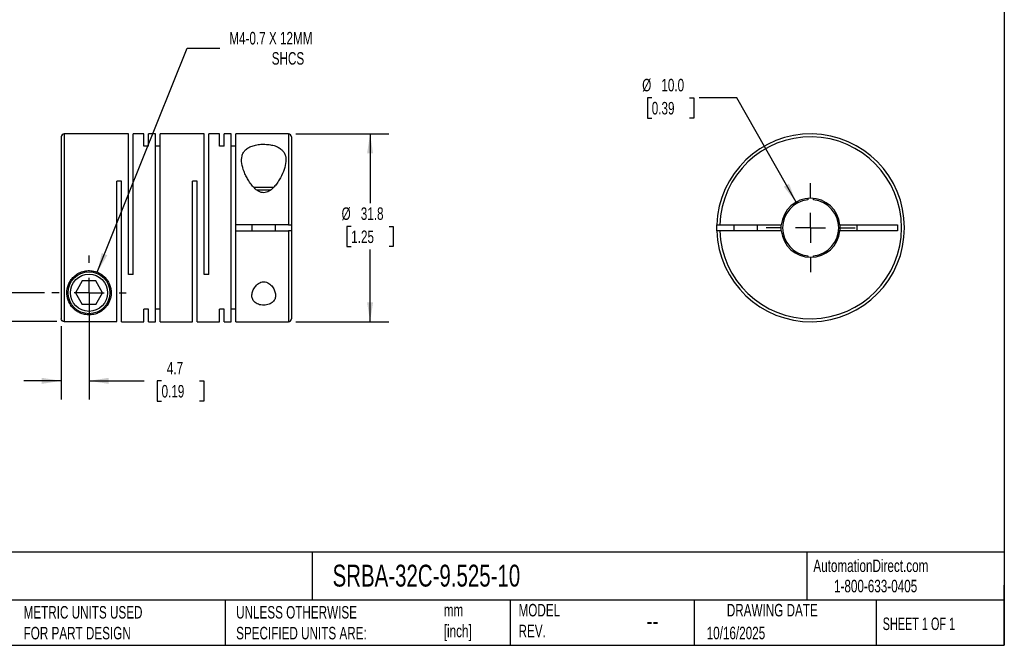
# Model space of a CAD drawing. Header units: millimetres. Extents: x 6 to 273, y 6 to 210.
# Tile 2 of 3: x 106 to 273, y 6 to 112. Entities that reach past the tile are written whole.
import ezdxf

# ---------------------------------------------------------------- set-up
doc = ezdxf.new("R2010")
doc.units = ezdxf.units.MM
doc.linetypes.add('SLD-Center', pattern=[19.05, 15.24, -1.27, 1.27, -1.27])
doc.linetypes.add('SLD-Solid', pattern=[0])
doc.layers.add('CENTER', color=40, linetype='SLD-Center')
doc.layers.add('DIMENSIONS', color=140, linetype='SLD-Solid', lineweight=25)
doc.layers.add('TEXT', color=140, linetype='SLD-Solid', lineweight=25)
doc.styles.add('SLDTEXTSTYLE0', font='TXT', dxfattribs={"width": 0.7})
doc.styles.add('SLDTEXTSTYLE1', font='TXT', dxfattribs={"width": 0.65})
doc.dimstyles.new('SLDDIMSTYLE0', dxfattribs={"dimtxt": 2.158008, "dimasz": 3.302, "dimexe": 0, "dimexo": 0.0625, "dimgap": 0.539502, "dimtad": 0, "dimtih": 1, "dimtoh": 1, "dimdec": 1, "dimrnd": 1e-09, "dimzin": 12, "dimdsep": 46, "dimtxsty": 'SLDTEXTSTYLE0', "dimsah": 1, "dimcen": 0.09, "dimadec": 0, "dimazin": 3, "dimtfac": 1, "dimtdec": 1, "dimtmove": 0, "dimatfit": 0, "dimfxl": 0, "dimfrac": 2, "dimtolj": 1, "dimtzin": 12, "dimarcsym": 0})
doc.dimstyles.new('SLDDIMSTYLE1', dxfattribs={"dimtxt": 2.158008, "dimasz": 3.302, "dimexe": 0, "dimexo": 0.0625, "dimgap": 0.539502, "dimtad": 0, "dimtih": 1, "dimtoh": 1, "dimdec": 1, "dimrnd": 1e-09, "dimzin": 12, "dimdsep": 46, "dimtxsty": 'SLDTEXTSTYLE0', "dimsah": 1, "dimcen": 0.09, "dimadec": 0, "dimazin": 3, "dimtfac": 1, "dimtdec": 1, "dimtofl": 0, "dimtmove": 0, "dimatfit": 3, "dimfxl": 0, "dimfrac": 2, "dimtolj": 1, "dimtzin": 12, "dimarcsym": 0})
doc.dimstyles.new('SLDDIMSTYLE2', dxfattribs={"dimtxt": 2.158008, "dimasz": 3.302, "dimexe": 0, "dimexo": 0.0625, "dimgap": 0.539502, "dimtad": 0, "dimtih": 1, "dimtoh": 1, "dimdec": 1, "dimrnd": 1e-09, "dimzin": 12, "dimdsep": 46, "dimtxsty": 'SLDTEXTSTYLE0', "dimsah": 1, "dimcen": 0, "dimadec": 0, "dimazin": 3, "dimtfac": 1, "dimtdec": 1, "dimtofl": 0, "dimtmove": 0, "dimatfit": 3, "dimfxl": 0, "dimfrac": 2, "dimtolj": 1, "dimtzin": 12, "dimarcsym": 0})
doc.dimstyles.new('SLDDIMSTYLE3', dxfattribs={"dimtxt": 2.158008, "dimasz": 3.302, "dimexe": 0, "dimexo": 0.0625, "dimgap": 0.539502, "dimtad": 0, "dimtih": 1, "dimtoh": 1, "dimdec": 1, "dimrnd": 1e-09, "dimzin": 4, "dimdsep": 46, "dimtxsty": 'SLDTEXTSTYLE0', "dimsah": 1, "dimcen": 0, "dimadec": 0, "dimazin": 1, "dimtfac": 1, "dimtdec": 1, "dimtofl": 0, "dimtmove": 0, "dimatfit": 3, "dimfxl": 0, "dimfrac": 2, "dimtolj": 1, "dimtzin": 12, "dimarcsym": 0})

# ---------------------------------------------------------------- blocks, each defined once
blk = doc.blocks.new('_D')
at = {"layer": 'DIMENSIONS'}
for p, q in [((117.94, 64.79), (117.94, 47.97)), ((113.24, 60.4), (113.24, 47.97)), ((113.24, 51.14), (106.89, 51.14)), ((117.94, 51.14), (127.3, 51.14)), ((130.23, 51.14), (129.5, 51.14)), ((129.5, 51.14), (129.5, 47.71)), ((136.64, 51.14), (137.37, 51.14)), ((137.37, 51.14), (137.37, 47.71)), ((129.5, 47.71), (130.23, 47.71)), ((137.37, 47.71), (136.64, 47.71))]:
    blk.add_line(p, q, dxfattribs=at)
for points in [[(113.24, 51.14), (109.94, 51.65), (109.94, 50.63)], [(117.94, 51.14), (121.25, 50.63), (121.25, 51.65)]]:
    blk.add_solid(points, dxfattribs=at)
at = {"layer": 'DIMENSIONS', "char_height": 2.117, "attachment_point": 1, "style": 'SLDTEXTSTYLE0'}
for s, insert in [('4.7', (131.13, 54.35)), ('0.19', (130.23, 50.44))]:
    blk.add_mtext(s, dxfattribs=dict(at, insert=insert))
blk = doc.blocks.new('_D_1')
at = {"layer": 'DIMENSIONS'}
for p, q in [((85.24, 73.04), (84.51, 73.04)), ((84.51, 73.04), (84.51, 69.61)), ((91.65, 73.04), (92.38, 73.04)), ((92.38, 73.04), (92.38, 69.61)), ((95.54, 73.04), (101.89, 73.04)), ((101.89, 73.04), (101.89, 66.06)), ((84.51, 69.61), (85.24, 69.61)), ((92.38, 69.61), (91.65, 69.61)), ((110.38, 66.06), (98.72, 66.06)), ((112.47, 61.17), (98.72, 61.17)), ((101.89, 61.17), (101.89, 54.82))]:
    blk.add_line(p, q, dxfattribs=at)
for points in [[(101.89, 66.06), (102.4, 69.36), (101.38, 69.36)], [(101.89, 61.17), (101.38, 57.87), (102.4, 57.87)]]:
    blk.add_solid(points, dxfattribs=at)
at = {"layer": 'DIMENSIONS', "char_height": 2.117, "attachment_point": 1, "style": 'SLDTEXTSTYLE0'}
for s, insert in [('4.9', (86.14, 76.25)), ('0.19', (85.24, 72.34))]:
    blk.add_mtext(s, dxfattribs=dict(at, insert=insert))
blk = doc.blocks.new('_D_2')
at = {"layer": 'DIMENSIONS'}
for p, q in [((153.01, 92.96), (168.75, 92.96)), ((165.57, 92.96), (165.57, 81.22)), ((162.37, 77.3), (161.64, 77.3)), ((161.64, 77.3), (161.64, 73.87)), ((168.78, 77.3), (169.5, 77.3)), ((169.5, 77.3), (169.5, 73.87)), ((161.64, 73.87), (162.37, 73.87)), ((169.5, 73.87), (168.78, 73.87)), ((165.57, 61.16), (165.57, 73.39)), ((153.01, 61.16), (168.75, 61.16))]:
    blk.add_line(p, q, dxfattribs=at)
for points in [[(165.57, 92.96), (165.06, 89.66), (166.08, 89.66)], [(165.57, 61.16), (166.08, 64.46), (165.06, 64.46)]]:
    blk.add_solid(points, dxfattribs=at)
at = {"layer": 'DIMENSIONS', "char_height": 2.117, "attachment_point": 1, "style": 'SLDTEXTSTYLE0'}
for s, insert in [('%%c', (160.74, 80.52)), ('31.8', (163.99, 80.52)), ('1.25', (162.37, 76.6))]:
    blk.add_mtext(s, dxfattribs=dict(at, insert=insert))
blk = doc.blocks.new('_D_3')
at = {"layer": 'DIMENSIONS'}
for p, q in [((119.34, 69.54), (134.57, 107.51)), ((134.57, 107.51), (140.12, 107.51))]:
    blk.add_line(p, q, dxfattribs=at)
blk.add_solid([(119.34, 69.54), (121.04, 72.42), (120.1, 72.8)], dxfattribs=at)
at = {"layer": 'DIMENSIONS', "attachment_point": 1, "style": 'SLDTEXTSTYLE0'}
for s, insert, char_height in [('M4-0.7 X 12MM', (141.71, 110.24), 2.1167), ('SHCS', (148.9, 106.81), 2.117)]:
    blk.add_mtext(s, dxfattribs=dict(at, insert=insert, char_height=char_height))
blk = doc.blocks.new('SW_CENTERMARKSYMBOL_0')
at = {"layer": 'CENTER', "color": 0}
for p, q in [((0, 5.08), (0, 6.29)), ((0, 0), (0, 2.54)), ((-5.08, 0), (-6.29, 0)), ((0, 0), (-2.54, 0)), ((0, 0), (0, -2.54)), ((0, 0), (2.54, 0)), ((5.08, 0), (6.29, 0)), ((0, -5.08), (0, -6.29))]:
    blk.add_line(p, q, dxfattribs=at)
blk = doc.blocks.new('_D_4')
at = {"layer": 'DIMENSIONS'}
for p, q in [((213.3, 99.08), (212.58, 99.08)), ((212.58, 99.08), (212.58, 95.65)), ((219.72, 99.08), (220.44, 99.08)), ((220.44, 99.08), (220.44, 95.65)), ((227.7, 99.08), (221.35, 99.08)), ((237.75, 81.41), (227.7, 99.08)), ((212.58, 95.65), (213.3, 95.65)), ((220.44, 95.65), (219.72, 95.65))]:
    blk.add_line(p, q, dxfattribs=at)
blk.add_solid([(237.75, 81.41), (236.56, 84.53), (235.68, 84.03)], dxfattribs=at)
at = {"layer": 'DIMENSIONS', "char_height": 2.117, "attachment_point": 1, "style": 'SLDTEXTSTYLE0'}
for s, insert in [('%%c', (211.68, 102.29)), ('10.0', (214.93, 102.29)), ('0.39', (213.3, 98.38))]:
    blk.add_mtext(s, dxfattribs=dict(at, insert=insert))
blk = doc.blocks.new('SW_CENTERMARKSYMBOL_1')
at = {"layer": 'CENTER', "color": 0}
for p, q in [((0, 5.08), (0, 7.54)), ((0, 0), (0, 2.54)), ((-5.08, 0), (-7.54, 0)), ((0, 0), (-2.54, 0)), ((0, 0), (0, -2.54)), ((0, 0), (2.54, 0)), ((5.08, 0), (7.54, 0)), ((0, -5.08), (0, -7.54))]:
    blk.add_line(p, q, dxfattribs=at)

msp = doc.modelspace()

# ---------------------------------------------------------------- linework, layer by layer
for p, q in [((113.24, 92.46), (113.24, 61.67)), ((124.62, 92.96), (113.74, 92.96)), ((113.74, 92.96), (113.74, 61.17)), ((124.62, 69.16), (124.62, 92.96)), ((127.22, 92.96), (125.42, 92.96)), ((125.42, 69.16), (125.42, 92.96)), ((127.22, 90.86), (127.22, 92.96)), ((129.2, 92.96), (128.02, 92.96)), ((128.02, 90.86), (128.02, 92.96)), ((129.2, 61.16), (129.2, 92.96)), ((137.46, 92.96), (130, 92.96)), ((130, 61.16), (130, 92.96)), ((137.46, 69.16), (137.46, 92.96)), ((140.06, 92.96), (138.26, 92.96)), ((138.26, 69.16), (138.26, 92.96)), ((140.06, 90.86), (140.06, 92.96)), ((142.04, 92.96), (140.86, 92.96)), ((140.86, 90.86), (140.86, 92.96)), ((142.04, 61.16), (142.04, 92.96)), ((151.74, 92.96), (142.84, 92.96)), ((142.84, 77.56), (142.84, 92.96)), ((151.74, 92.96), (151.74, 77.56)), ((152.24, 92.46), (152.24, 77.56)), ((128.02, 90.86), (127.22, 90.86)), ((130, 90.86), (129.2, 90.86)), ((140.86, 90.86), (140.06, 90.86)), ((142.84, 90.86), (142.04, 90.86)), ((123.44, 84.96), (122.64, 84.96)), ((122.64, 61.17), (122.64, 84.96)), ((123.44, 61.16), (123.44, 84.96)), ((136.28, 84.96), (135.48, 84.96)), ((135.48, 61.16), (135.48, 84.96)), ((136.28, 61.16), (136.28, 84.96)), ((147.54, 83.86), (145.89, 83.86)), ((147.54, 83.46), (146.35, 83.46)), ((149.18, 83.86), (147.54, 83.86)), ((148.74, 83.46), (147.54, 83.46)), ((239.73, 82.04), (239.73, 81.8)), ((240.73, 81.8), (240.73, 82.04)), ((151.74, 77.56), (142.84, 77.56)), ((142.84, 76.56), (142.84, 77.56)), ((145.54, 77.56), (145.54, 76.56)), ((149.54, 76.56), (149.54, 77.56)), ((152.24, 77.56), (152.24, 76.56)), ((224.84, 77.56), (235.25, 77.56)), ((227.23, 77.56), (227.23, 76.56)), ((231.23, 76.56), (231.23, 77.56)), ((245.2, 77.56), (254.93, 77.56)), ((248.13, 76.56), (248.13, 77.56)), ((254.93, 77.56), (254.93, 76.56)), ((142.84, 61.16), (142.84, 76.56)), ((142.84, 76.56), (151.74, 76.56)), ((151.74, 76.56), (151.74, 61.16)), ((152.24, 76.56), (152.24, 61.66)), ((235.25, 76.56), (224.84, 76.56)), ((254.93, 76.56), (245.2, 76.56)), ((239.73, 72.33), (239.73, 72.09)), ((240.73, 72.09), (240.73, 72.33)), ((125.42, 69.16), (124.62, 69.16)), ((138.26, 69.16), (137.46, 69.16)), ((116.79, 68.06), (115.63, 66.06)), ((119.1, 68.06), (116.79, 68.06)), ((120.25, 66.06), (119.1, 68.06)), ((115.63, 66.06), (116.79, 64.06)), ((119.1, 64.06), (120.25, 66.06)), ((119.1, 64.06), (116.79, 64.06)), ((128.02, 63.26), (127.22, 63.26)), ((127.22, 61.16), (127.22, 63.26)), ((128.02, 61.16), (128.02, 63.26)), ((130, 63.26), (129.2, 63.26)), ((140.86, 63.26), (140.06, 63.26)), ((140.06, 61.16), (140.06, 63.26)), ((140.86, 61.16), (140.86, 63.26)), ((142.84, 63.26), (142.04, 63.26)), ((113.74, 61.17), (122.64, 61.17)), ((123.44, 61.16), (127.22, 61.16)), ((128.02, 61.16), (129.2, 61.16)), ((130, 61.16), (135.48, 61.16)), ((136.28, 61.16), (140.06, 61.16)), ((140.86, 61.16), (142.04, 61.16)), ((142.84, 61.16), (151.74, 61.16))]:
    msp.add_line(p, q)
at = {"flags": 128}
for points in [[(224.34, 76.56), (224.33, 77.06), (224.34, 77.56)], [(235.23, 77.06), (235.25, 77.52), (235.25, 77.56)], [(235.25, 76.56), (235.25, 76.61), (235.23, 77.06)]]:
    msp.add_lwpolyline(points, dxfattribs=at)
for radius in [3.55, 3.15]:
    msp.add_circle((117.94, 66.06), radius)
for centre, radius, start, end in [((113.74, 92.46), 0.5, 90, 180), ((151.74, 92.46), 0.5, 0, 90), ((240.23, 77.06), 15.9, 181.8021, 178.1979), ((240.23, 77.06), 15.4, 181.8606, 178.1394), ((240.23, 77.06), 5, 5.7392, 174.2608), ((240.23, 77.06), 4.76, 96.0264, 263.9736), ((240.23, 77.06), 4.76, 276.0264, 83.9736), ((240.23, 77.06), 5, 354.2608, 5.7392), ((240.23, 77.06), 5, 185.7392, 354.2608), ((151.74, 61.66), 0.5, 270, 0)]:
    msp.add_arc(centre, radius, start, end)
for points, knots in [([(147.54, 83), (147.7, 83), (147.86, 83.02), (148.16, 83.12), (148.3, 83.18), (148.7, 83.41), (148.93, 83.61), (149.35, 84.03), (149.53, 84.25), (149.87, 84.7), (150.03, 84.93), (150.45, 85.64), (150.69, 86.12), (151.06, 87.06), (151.19, 87.53), (151.32, 88.43), (151.31, 88.85), (151.16, 89.44), (151.09, 89.63), (150.88, 89.98), (150.75, 90.15), (150.43, 90.44), (150.24, 90.57), (149.81, 90.81), (149.57, 90.9), (149.17, 91.02), (149.03, 91.05), (148.74, 91.11), (148.6, 91.14), (148.15, 91.19), (147.83, 91.21), (147.37, 91.21), (147.21, 91.21), (146.9, 91.19), (146.75, 91.17), (146.3, 91.11), (146.02, 91.05), (145.49, 90.89), (145.25, 90.79), (144.83, 90.56), (144.64, 90.43), (144.32, 90.13), (144.2, 89.97), (144, 89.62), (143.92, 89.43), (143.78, 88.84), (143.77, 88.4), (143.9, 87.52), (144.03, 87.06), (144.31, 86.35), (144.42, 86.11), (144.65, 85.63), (144.78, 85.4), (145.07, 84.93), (145.22, 84.69), (145.56, 84.24), (145.75, 84.01), (146.06, 83.7), (146.17, 83.6), (146.41, 83.42), (146.53, 83.33), (146.8, 83.18), (146.94, 83.11), (147.23, 83.02), (147.39, 83), (147.54, 83)], [0, 0, 0, 0, 0.015625, 0.015625, 0.03125, 0.03125, 0.0625, 0.0625, 0.09375, 0.09375, 0.125, 0.125, 0.1875, 0.1875, 0.25, 0.25, 0.3125, 0.3125, 0.34375, 0.34375, 0.375, 0.375, 0.40625, 0.40625, 0.4375, 0.4375, 0.453125, 0.453125, 0.46875, 0.46875, 0.5, 0.5, 0.515625, 0.515625, 0.53125, 0.53125, 0.5625, 0.5625, 0.59375, 0.59375, 0.625, 0.625, 0.65625, 0.65625, 0.6875, 0.6875, 0.75, 0.75, 0.8125, 0.8125, 0.84375, 0.84375, 0.875, 0.875, 0.90625, 0.90625, 0.9375, 0.9375, 0.953125, 0.953125, 0.96875, 0.96875, 0.984375, 0.984375, 1, 1, 1, 1]), ([(151.74, 77.56), (151.88, 77.56), (152.01, 77.56), (152.19, 77.56), (152.24, 77.56), (152.24, 77.56)], [0, 0, 0, 0, 0.5, 0.5, 1, 1, 1, 1]), ([(224.34, 77.56), (224.34, 77.56), (224.39, 77.56), (224.57, 77.56), (224.7, 77.56), (224.84, 77.56)], [0, 0, 0, 0, 0.5, 0.5, 1, 1, 1, 1]), ([(152.24, 76.56), (152.24, 76.56), (152.19, 76.56), (152.01, 76.56), (151.88, 76.56), (151.74, 76.56)], [0, 0, 0, 0, 0.5, 0.5, 1, 1, 1, 1]), ([(224.84, 76.56), (224.7, 76.56), (224.58, 76.56), (224.39, 76.56), (224.34, 76.56), (224.34, 76.56)], [0, 0, 0, 0, 0.5, 0.5, 1, 1, 1, 1]), ([(114.19, 66.06), (114.19, 65.84), (114.21, 65.62), (114.29, 65.2), (114.34, 65), (114.55, 64.42), (114.74, 64.07), (115.11, 63.6), (115.24, 63.46), (115.53, 63.18), (115.69, 63.05), (116.05, 62.82), (116.24, 62.71), (116.57, 62.57), (116.68, 62.53), (116.92, 62.45), (117.05, 62.42), (117.33, 62.36), (117.48, 62.34), (117.78, 62.31), (117.94, 62.31), (118.25, 62.32), (118.4, 62.34), (118.69, 62.38), (118.83, 62.41), (119.21, 62.52), (119.43, 62.61), (119.84, 62.82), (120.02, 62.93), (120.34, 63.17), (120.49, 63.31), (120.77, 63.59), (120.9, 63.74), (121.24, 64.23), (121.41, 64.58), (121.59, 65.17), (121.64, 65.38), (121.69, 65.81), (121.7, 66.03), (121.68, 66.48), (121.65, 66.71), (121.53, 67.18), (121.45, 67.42), (121.23, 67.89), (121.09, 68.12), (120.84, 68.45), (120.75, 68.55), (120.56, 68.76), (120.45, 68.86), (120.11, 69.13), (119.87, 69.3), (119.32, 69.56), (119.03, 69.66), (118.58, 69.76), (118.42, 69.78), (118.11, 69.81), (117.96, 69.81), (117.49, 69.8), (117.18, 69.75), (116.74, 69.62), (116.6, 69.57), (116.32, 69.45), (116.19, 69.38), (115.8, 69.15), (115.57, 68.98), (115.15, 68.58), (114.97, 68.37), (114.68, 67.92), (114.55, 67.69), (114.27, 66.98), (114.19, 66.51), (114.19, 66.06)], [0, 0, 0, 0, 0.03125, 0.03125, 0.0625, 0.0625, 0.125, 0.125, 0.15625, 0.15625, 0.1875, 0.1875, 0.21875, 0.21875, 0.234375, 0.234375, 0.25, 0.25, 0.265625, 0.265625, 0.28125, 0.28125, 0.296875, 0.296875, 0.3125, 0.3125, 0.34375, 0.34375, 0.375, 0.375, 0.40625, 0.40625, 0.4375, 0.4375, 0.5, 0.5, 0.53125, 0.53125, 0.5625, 0.5625, 0.59375, 0.59375, 0.625, 0.625, 0.65625, 0.65625, 0.671875, 0.671875, 0.6875, 0.6875, 0.71875, 0.71875, 0.75, 0.75, 0.765625, 0.765625, 0.78125, 0.78125, 0.8125, 0.8125, 0.828125, 0.828125, 0.84375, 0.84375, 0.875, 0.875, 0.90625, 0.90625, 0.9375, 0.9375, 1, 1, 1, 1]), ([(147.54, 67.91), (147.38, 67.91), (147.22, 67.88), (146.93, 67.78), (146.79, 67.71), (146.55, 67.55), (146.44, 67.45), (146.24, 67.26), (146.15, 67.15), (145.91, 66.83), (145.79, 66.61), (145.62, 66.16), (145.56, 65.93), (145.54, 65.6), (145.54, 65.49), (145.57, 65.27), (145.59, 65.17), (145.66, 64.96), (145.71, 64.87), (145.82, 64.68), (145.89, 64.59), (146.15, 64.34), (146.37, 64.2), (146.78, 64.05), (146.93, 64.02), (147.23, 63.97), (147.39, 63.95), (147.71, 63.95), (147.87, 63.97), (148.17, 64.02), (148.32, 64.06), (148.59, 64.16), (148.71, 64.22), (148.93, 64.35), (149.03, 64.43), (149.28, 64.68), (149.4, 64.87), (149.53, 65.27), (149.56, 65.49), (149.52, 65.93), (149.47, 66.16), (149.3, 66.61), (149.18, 66.84), (148.94, 67.16), (148.85, 67.26), (148.65, 67.46), (148.54, 67.55), (148.29, 67.71), (148.16, 67.78), (147.86, 67.88), (147.71, 67.91), (147.54, 67.91)], [0, 0, 0, 0, 0.03125, 0.03125, 0.0625, 0.0625, 0.09375, 0.09375, 0.125, 0.125, 0.1875, 0.1875, 0.25, 0.25, 0.28125, 0.28125, 0.3125, 0.3125, 0.34375, 0.34375, 0.375, 0.375, 0.4375, 0.4375, 0.46875, 0.46875, 0.5, 0.5, 0.53125, 0.53125, 0.5625, 0.5625, 0.59375, 0.59375, 0.625, 0.625, 0.6875, 0.6875, 0.75, 0.75, 0.8125, 0.8125, 0.875, 0.875, 0.90625, 0.90625, 0.9375, 0.9375, 0.96875, 0.96875, 1, 1, 1, 1]), ([(113.74, 61.17), (113.61, 61.17), (113.48, 61.22), (113.3, 61.41), (113.24, 61.54), (113.24, 61.67)], [0, 0, 0, 0, 0.5, 0.5, 1, 1, 1, 1])]:
    msp.add_open_spline(points, degree=3, knots=knots)
at = {"layer": 'TEXT'}
for p, q in [((273.05, 209.55), (273.05, 6.35)), ((273.05, 22.13), (6.35, 22.13)), ((155.76, 22.13), (155.76, 13.97)), ((239.58, 22.13), (239.58, 13.97)), ((273.05, 6.35), (273.05, 16.51)), ((273.05, 13.97), (6.35, 13.97)), ((141, 13.97), (141, 6.35)), ((189.3, 13.97), (189.3, 6.35)), ((220.47, 13.97), (220.47, 6.35)), ((251.35, 13.97), (251.35, 6.35)), ((6.35, 6.35), (273.05, 6.35))]:
    msp.add_line(p, q, dxfattribs=at)

# ---------------------------------------------------------------- block references
at = {"layer": 'CENTER'}
for name, p in [('SW_CENTERMARKSYMBOL_1', (240.23, 77.06)), ('SW_CENTERMARKSYMBOL_0', (117.94, 66.06))]:
    msp.add_blockref(name, p, dxfattribs=at)

# ---------------------------------------------------------------- texts
at = {"layer": 'TEXT'}
for s, insert, char_height, attachment_point, style in [('SRBA-32C-9.525-10', (159.21, 20), 3.7042, 1, 'SLDTEXTSTYLE0'), ('AutomationDirect.com', (240.69, 20.88), 2.1167, 1, 'SLDTEXTSTYLE0'), ('1-800-633-0405', (244.19, 17.44), 2.1167, 1, 'SLDTEXTSTYLE0'), ('MODEL ^JREV.', (190.73, 13.36), 2.1167, 1, 'SLDTEXTSTYLE0'), ('DRAWING DATE', (233.73, 13.36), 2.1167, 2, 'SLDTEXTSTYLE0'), ('METRIC UNITS USED ^JFOR PART DESIGN', (106.85, 13), 2.1167, 1, 'SLDTEXTSTYLE0'), ('UNLESS OTHERWISE ^JSPECIFIED UNITS ARE:', (142.87, 13), 2.1167, 1, 'SLDTEXTSTYLE0'), ('mm^J[inch]', (178.06, 13.36), 2.117, 1, 'SLDTEXTSTYLE0'), ('--', (212.43, 12.08), 3.175, 1, 'SLDTEXTSTYLE0'), ('SHEET 1 OF 1', (252.44, 11.05), 2.1167, 1, 'SLDTEXTSTYLE1'), ('10/16/2025', (222.61, 9.49), 2.117, 1, 'SLDTEXTSTYLE0')]:
    msp.add_mtext(s, dxfattribs=dict(at, insert=insert, char_height=char_height, attachment_point=attachment_point, style=style))

# ---------------------------------------------------------------- dimensions: what is measured, and where the dimension line sits
at = {"layer": 'DIMENSIONS'}
dim = msp.add_diameter_dim_2p(p1=(116.55, 62.58), p2=(119.34, 69.54), text='M4-0.7 X 12MM\\PSHCS', dimstyle='SLDDIMSTYLE2', override={"dimpost": '<>'}, dxfattribs=at)
dim.commit()
dim.dimension.update_dxf_attribs({"geometry": '_D_3', "text_midpoint": (152.88, 107.51), "dimtype": 163})
dim = msp.add_diameter_dim_2p(p1=(242.7, 72.72), p2=(237.75, 81.41), dimstyle='SLDDIMSTYLE3', dxfattribs=at)
dim.commit()
dim.dimension.update_dxf_attribs({"geometry": '_D_4', "text_midpoint": (216.51, 99.08), "dimtype": 163})
dim = msp.add_linear_dim(base=(165.57, 61.16), p1=(151.74, 92.96), p2=(151.74, 61.16), angle=90, text='%%c<>', dimstyle='SLDDIMSTYLE1', dxfattribs=at)
dim.commit()
dim.dimension.update_dxf_attribs({"geometry": '_D_2', "text_midpoint": (165.57, 77.3), "dimtype": 160})
dim = msp.add_linear_dim(base=(101.89, 66.06), p1=(113.74, 61.17), p2=(111.65, 66.06), angle=90, dimstyle='SLDDIMSTYLE0', dxfattribs=at)
dim.commit()
dim.dimension.update_dxf_attribs({"geometry": '_D_1', "text_midpoint": (101.89, 73.04), "dimtype": 160})
dim = msp.add_linear_dim(base=(113.24, 51.14), p1=(117.94, 66.06), p2=(113.24, 61.67), dimstyle='SLDDIMSTYLE0', dxfattribs=at)
dim.commit()
dim.dimension.update_dxf_attribs({"geometry": '_D', "text_midpoint": (133.43, 51.14), "dimtype": 160})

doc.saveas('drawing.dxf')
